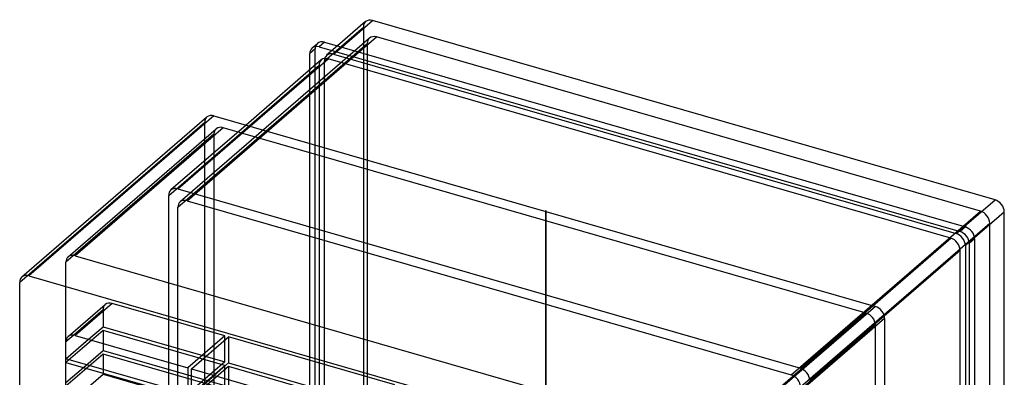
# Model space of a CAD drawing. Header units: millimetres. Extents: x -245 to 215, y -266 to 236.
# Tile 3 of 3: x -245 to 215, y 68 to 236. Entities that reach past the tile are written whole.
import ezdxf

# ---------------------------------------------------------------- set-up
doc = ezdxf.new("R2010")
doc.units = ezdxf.units.MM
doc.layers.add('MAIN-1', color=7, linetype='Continuous')

msp = doc.modelspace()

# ---------------------------------------------------------------- linework, layer by layer
at = {"layer": 'MAIN-1'}
for p, q in [((-94.89, 222.65), (-80.44, 235.17)), ((210.54, 151.17), (-80.44, 235.17)), ((-102.97, 216.33), (-84.77, 232.09)), ((-83.72, 234.62), (-96.87, 223.22)), ((-84.77, 232.09), (-84.77, -32.92)), ((-81.89, 226.87), (-170.39, 150.23)), ((-167.11, 150.78), (-78.61, 227.42)), ((203.71, 145.92), (-78.61, 227.42)), ((-171.44, 147.7), (-82.94, 224.34)), ((-107.3, 221.91), (-109.8, 219.74)), ((-108.75, 222.27), (-106.25, 224.43)), ((-107.3, -51.76), (-107.3, 221.91)), ((-102.97, 224.99), (-105.47, 222.82)), ((-105.47, 222.82), (194.17, 136.32)), ((-102.97, 224.99), (196.67, 138.49)), ((-96.87, 223.22), (-101.92, 218.85)), ((-98.64, 219.41), (-94.89, 222.65)), ((-82.94, 224.34), (-82.94, -32)), ((-104.42, 216.69), (-139.6, 186.22)), ((-137.62, 185.65), (-101.14, 217.24)), ((-109.8, 212.02), (-109.8, 219.74)), ((189.84, 133.24), (-101.14, 217.24)), ((-98.64, 219.41), (192.34, 135.41)), ((-175.77, 153.28), (-105.47, 214.16)), ((-109.8, -53.92), (-109.8, 212.02)), ((-105.47, 214.16), (-105.47, -50.84)), ((-102.97, -48.68), (-102.97, 216.33)), ((-244.36, 115.09), (-157.86, 190)), ((-154.59, 190.55), (-241.09, 115.64)), ((-154.59, 190.55), (154.59, 101.3)), ((-158.92, 187.47), (-245.42, 112.56)), ((-222.73, 124.49), (-153.53, 184.42)), ((-150.26, 184.97), (-219.46, 125.04)), ((-139.6, 186.22), (-174.72, 155.81)), ((-171.44, 156.36), (-137.62, 185.65)), ((-158.92, -95.72), (-158.92, 187.47)), ((150.26, 98.22), (-150.26, 184.97)), ((-154.59, 181.89), (-223.79, 121.96)), ((-154.59, 181.89), (-154.59, -92.64)), ((-175.77, -111.73), (-175.77, 153.28)), ((-171.44, 156.36), (119.54, 72.36)), ((-171.44, -108.65), (-171.44, 147.7)), ((-167.11, 150.78), (115.21, 69.28)), ((196.09, 138.65), (210.54, 151.17)), ((0.5, 145.78), (0.5, 146.27)), ((0.5, 146.27), (0.5, -145.41)), ((0.5, 146.27), (0.5, 145.78)), ((0.5, 146.27), (0.5, 145.78)), ((0.5, -145.41), (0.5, 145.78)), ((0.5, 145.78), (0.5, -145.41)), ((0.5, 145.78), (0.5, -145.41)), ((115.21, 69.28), (203.71, 145.92)), ((200.96, 133.54), (214.87, 145.59)), ((214.87, -119.42), (214.87, 145.59)), ((119.54, 63.7), (208.04, 140.34)), ((192.34, 135.41), (196.09, 138.65)), ((196.67, 138.49), (194.17, 136.32)), ((208.04, -116), (208.04, 140.34)), ((196.67, 129.83), (200.96, 133.54)), ((153.37, 101.65), (189.84, 133.24)), ((196.67, 129.83), (196.67, -135.18)), ((201, 132.91), (198.5, 130.74)), ((198.5, 130.74), (198.5, -142.92)), ((201, 132.91), (201, -140.76)), ((-219.46, 125.04), (81.06, 38.29)), ((158.74, 96.98), (194.17, 127.66)), ((194.17, -137.34), (194.17, 127.66)), ((-223.79, -152.57), (-223.79, 121.96)), ((-241.09, 115.64), (68.09, 26.39)), ((-245.42, -170.63), (-245.42, 112.56)), ((-222.71, 87.19), (-205.41, 102.17)), ((-202.13, 102.72), (-219.43, 87.74)), ((-149.52, 87.53), (-202.13, 102.72)), ((154.59, 101.3), (68.09, 26.39)), ((119.54, 72.36), (153.37, 101.65)), ((-206.47, 99.64), (-220.05, 87.87)), ((-206.47, 99.64), (-206.47, 91.8)), ((150.26, 98.22), (81.06, 38.29)), ((123.87, 66.78), (158.74, 96.98)), ((158.92, 95.72), (72.42, 20.81)), ((154.59, 92.64), (85.39, 32.71)), ((154.59, -181.89), (154.59, 92.64)), ((158.92, 95.72), (158.92, -187.47)), ((-206.47, 90.07), (-223.77, 75.09)), ((-220.05, 87.87), (-223.77, 84.66)), ((-219.43, 87.74), (-166.82, 72.55)), ((-213.23, 85.95), (-206.47, 91.8)), ((-206.47, 91.8), (-149.52, 75.37)), ((-149.52, 73.63), (-206.47, 90.07)), ((-206.47, 90.07), (-206.47, 80.68)), ((-149.52, 87.53), (-166.82, 72.55)), ((-149.52, 75.37), (-149.52, 87.53)), ((-223.77, 76.82), (-213.23, 85.95)), ((-223.77, 76.82), (-223.77, 84.66)), ((-165.09, 72.05), (-147.79, 87.03)), ((-70.07, 64.6), (-147.79, 87.03)), ((-147.79, 87.03), (-147.79, 74.87)), ((-206.47, 78.95), (-223.77, 63.96)), ((-215.63, 72.74), (-206.47, 80.68)), ((-206.47, 80.68), (-149.52, 64.24)), ((-149.52, 62.51), (-206.47, 78.95)), ((-206.47, 78.95), (-206.47, 69.55)), ((-166.82, 60.38), (-223.77, 76.82)), ((-223.77, 65.7), (-223.77, 75.09)), ((-223.77, 75.09), (-166.82, 58.65)), ((-149.52, 75.37), (-166.82, 60.38)), ((-154.55, 69.01), (-147.79, 74.87)), ((-147.79, 74.87), (-70.07, 52.43)), ((-223.77, 65.7), (-215.63, 72.74)), ((-215.63, 61.62), (-206.47, 69.55)), ((-206.47, 69.55), (-149.52, 53.12)), ((-166.82, 58.65), (-149.52, 73.63)), ((-166.82, 72.55), (-166.82, 60.38)), ((-147.79, 73.13), (-165.09, 58.15)), ((-165.09, 59.88), (-165.09, 72.05)), ((-165.09, 72.05), (-87.37, 49.61)), ((-149.52, 64.24), (-149.52, 73.63)), ((-70.07, 50.7), (-147.79, 73.13)), ((-147.79, 73.13), (-147.79, 63.74)), ((-165.09, 59.88), (-154.55, 69.01))]:
    msp.add_line(p, q, dxfattribs=at)
for centre, major_axis, ratio, start_param, end_param in [((-80.44, 230.84), (-3.27, 3.78), 0.75, -0.857072, 0.000079), ((-80.44, 230.84), (-3.27, 3.78), 0.75, 0.000079, 0.713724), ((-78.61, 223.09), (-3.27, 3.78), 0.75, 0.000079, 0.713724), ((-78.61, 223.09), (-3.27, 3.78), 0.75, -0.857072, 0.000079), ((-105.47, 218.49), (3.27, -3.78), 0.75, -3.141514, -2.427868), ((-105.47, 218.49), (3.27, -3.78), 0.75, 2.284521, 3.141672), ((-102.97, 220.66), (-3.27, 3.78), 0.75, 0.000079, 0.713724), ((-102.97, 220.66), (-3.27, 3.78), 0.75, -0.857072, 0.000079), ((-101.14, 212.91), (-3.27, 3.78), 0.75, 0.000079, 0.713724), ((-101.14, 212.91), (-3.27, 3.78), 0.75, -0.857072, 0.000079), ((-98.64, 215.08), (3.27, -3.78), 0.75, -3.141514, -2.427868), ((-98.64, 215.08), (3.27, -3.78), 0.75, 2.284521, 3.141672), ((-154.59, 186.22), (-3.27, 3.78), 0.75, 0.000079, 0.713724), ((-154.59, 186.22), (-3.27, 3.78), 0.75, -0.857072, 0.000079), ((-150.26, 180.64), (-3.27, 3.78), 0.75, 0.000079, 0.713724), ((-150.26, 180.64), (-3.27, 3.78), 0.75, -0.857072, 0.000079), ((-171.44, 152.03), (-3.27, 3.78), 0.75, -0.857072, 0.000079), ((-171.44, 152.03), (-3.27, 3.78), 0.75, 0.000079, 0.713724), ((-167.11, 146.45), (3.27, -3.78), 0.75, -3.141514, -2.427868), ((-167.11, 146.45), (3.27, -3.78), 0.75, 2.284521, 3.141672), ((210.54, 146.84), (-3.27, 3.78), 0.75, -2.427868, -0.857072), ((0.5, 146.27), (0.001, 0), 0.5, 2.617994, 5.759587), ((0.5, 146.27), (0.001, 0), 0.5, -0.523599, 2.617994), ((203.71, 141.59), (-3.27, 3.78), 0.75, -2.427868, -0.857072), ((196.67, 134.16), (-3.27, 3.78), 0.75, -2.427868, -0.857072), ((192.34, 131.08), (3.27, -3.78), 0.75, 0.713724, 2.284521), ((194.17, 131.99), (3.27, -3.78), 0.75, 0.713724, 2.284521), ((189.84, 128.91), (-3.27, 3.78), 0.75, -2.427868, -0.857072), ((-219.46, 120.71), (3.27, -3.78), 0.75, -3.141514, -2.427868), ((-219.46, 120.71), (3.27, -3.78), 0.75, 2.284521, 3.141672), ((-241.09, 111.31), (3.27, -3.78), 0.75, -3.141514, -2.427868), ((-241.09, 111.31), (3.27, -3.78), 0.75, 2.284521, 3.141672), ((-202.13, 98.39), (-3.27, 3.78), 0.75, 0.000079, 0.713724), ((-202.13, 98.39), (-3.27, 3.78), 0.75, -0.857072, 0.000079), ((154.59, 96.97), (-3.27, 3.78), 0.75, -2.427868, -0.857072), ((150.26, 93.89), (-3.27, 3.78), 0.75, -2.427868, -0.857072), ((-219.43, 83.41), (3.27, -3.78), 0.75, 2.284521, 3.141672), ((-219.43, 83.41), (3.27, -3.78), 0.75, -3.141514, -2.427868), ((115.21, 64.95), (3.27, -3.78), 0.75, 0.713724, 2.284521), ((119.54, 68.03), (-3.27, 3.78), 0.75, -2.427868, -0.857072)]:
    msp.add_ellipse(centre, major_axis=major_axis, ratio=ratio, start_param=start_param, end_param=end_param, dxfattribs=at)

doc.saveas('drawing.dxf')
